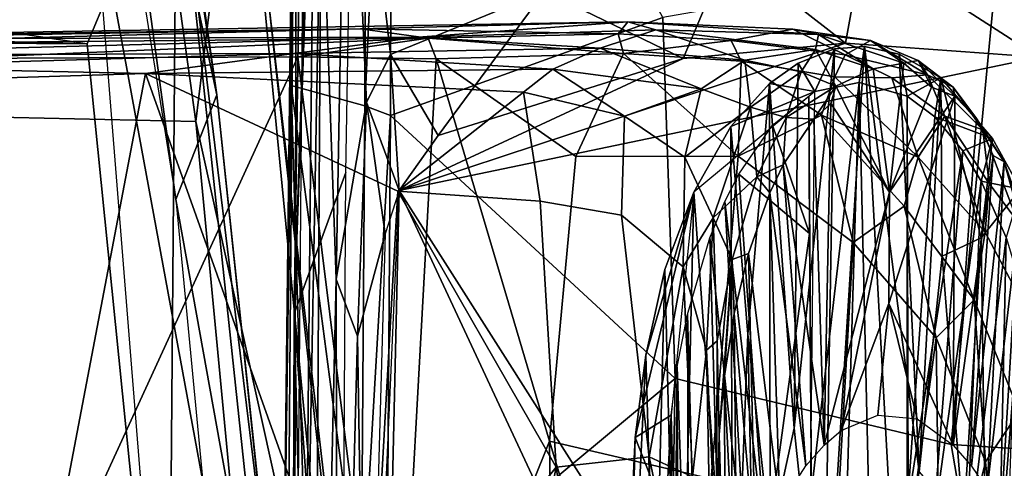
# Model space of a CAD drawing. Header units: millimetres. Extents: x -367 to 317, y -615 to 392.
# Tile 104 of 191: x 221 to 282, y 18 to 46. Entities that reach past the tile are written whole.
import ezdxf

# ---------------------------------------------------------------- set-up
doc = ezdxf.new("R2010")
doc.units = ezdxf.units.MM
doc.layers.add('Fbx_Root', color=7, linetype='Continuous', true_color=0x000000)
doc.styles.add('Default', font='arial.ttf')
doc.dimstyles.new('Default', dxfattribs={"dimscale": 10, "dimtxt": 2.5, "dimasz": 3, "dimexe": 1, "dimexo": 0.5, "dimgap": 0.8, "dimtad": 1, "dimtoh": 1, "dimzin": 1, "dimdsep": 46, "dimtxsty": 'Default', "dimcen": 2.5, "dimadec": 1, "dimazin": 1, "dimtfac": 1, "dimtdec": 4, "dimtix": 1, "dimtofl": 0, "dimtmove": 1, "dimatfit": 3, "dimfxl": 1, "dimtolj": 1, "dimtzin": 1, "dimarcsym": 0})

# ---------------------------------------------------------------- blocks, each defined once
blk = doc.blocks.new('*D1')
at = {"layer": 'Defpoints', "color": 0}
for p in [(-317.816, 295.28), (317.184, 295.28), (-317.816, -604.775)]:
    blk.add_point(p, dxfattribs=at)
at = {"layer": 'Fbx_Root', "color": 0, "lineweight": -2}
for p, q in [((-317.816, 290.28), (-317.816, -614.775)), ((317.184, 290.28), (317.184, -614.775)), ((287.184, -604.775), (-287.816, -604.775))]:
    blk.add_line(p, q, dxfattribs=at)
at = {"layer": 'Fbx_Root', "color": 0}
for points in [[(-287.816, -599.775), (-287.816, -609.775), (-317.816, -604.775)], [(287.184, -609.775), (287.184, -599.775), (317.184, -604.775)]]:
    blk.add_solid(points, dxfattribs=at)
at = {"layer": 'Fbx_Root', "color": 0, "insert": (-0.316, -584.012), "char_height": 25, "attachment_point": 5, "style": 'Default'}
blk.add_mtext('\\A1;635.00', dxfattribs=at)

msp = doc.modelspace()

# ---------------------------------------------------------------- linework, layer by layer
at = {"layer": 'Fbx_Root'}
for points in [[(262.031, 200.251, 77.066), (261.864, 199.266, 96.889), (20.397, 29.818, 150.584), (134.105, 110.737, 100.651)], [(261.864, 199.266, 96.889), (181.087, 142.075, 120.829), (20.397, 29.818, 150.584)], [(208.854, 131.177, 90.294), (287.189, 189.615, 74.337), (34.467, 4.457, 147.586)], [(287.189, 189.615, 74.337), (172.593, 112.085, 133.258), (34.467, 4.457, 147.586)], [(213.944, 137.768, 384.745), (230.431, 34.956, 393.251), (223.568, 85.074, 390.252)], [(231.661, 39.8, 443.098), (223.251, 100.11, 439.231), (163.479, 113.233, 433.641), (175.078, 41.035, 437.818)], [(231.661, 39.8, 443.098), (234.464, 62.797, 436.207), (223.251, 100.11, 439.231)], [(232.968, 41.439, 392.701), (226.066, 89.467, 389.625), (223.568, 85.074, 390.252)], [(230.462, 57.876, 383.637), (226.066, 89.467, 389.625), (232.968, 41.439, 392.701)], [(237.957, 81.978, 620.121), (238.6, 85.84, 619.26), (237.77, -14.893, 623.466)], [(223.568, 85.074, 390.252), (230.431, 34.956, 393.251), (232.968, 41.439, 392.701)], [(237.778, 27.842, 621.913), (241.002, 36.62, 621.478), (241.799, 83.08, 619.094), (238.598, 82.518, 619.125)], [(239.435, 79.384, 611.857), (237.778, 27.842, 621.913), (238.598, 82.518, 619.125)], [(237.957, 81.978, 620.121), (237.144, -23.117, 623.948), (237.01, 0.073, 623.983)], [(237.01, 0.073, 623.983), (237.586, 42.034, 622.742), (237.957, 81.978, 620.121)], [(237.77, -14.893, 623.466), (237.144, -23.117, 623.948), (237.957, 81.978, 620.121)], [(237.957, 81.978, 620.121), (237.586, 42.034, 622.742), (242.17, 40.766, 635.939), (242.349, 80.815, 632.014)], [(242.349, 80.815, 632.014), (242.17, 40.766, 635.939), (243.859, 76.91, 634.03)], [(239.067, 63.818, 613.475), (237.778, 27.842, 621.913), (239.435, 79.384, 611.857)], [(242.17, 40.766, 635.939), (243.76, 40.166, 636.896), (243.859, 76.91, 634.03)], [(243.76, 40.166, 636.896), (260.702, 46.25, 637.069), (243.859, 76.91, 634.03)], [(239.451, 56.473, 612.75), (241.073, 67.869, 611.517), (240.393, 30, 613.328)], [(240.393, 30, 613.328), (241.073, 67.869, 611.517), (242.273, 40.989, 612.694)], [(243.766, 43.948, 612.521), (241.073, 67.869, 611.517), (253.345, 47.889, 612.02)], [(242.273, 40.989, 612.694), (241.073, 67.869, 611.517), (243.766, 43.948, 612.521)], [(281.511, 49.888, 636.928), (305.8, 42.384, 636.838), (293.438, 66.846, 635.226)], [(238.442, 1.136, 615.896), (237.778, 27.842, 621.913), (239.067, 63.818, 613.475)], [(239.067, 63.818, 613.475), (239.451, 56.473, 612.75), (238.442, 1.136, 615.896)], [(231.661, 39.8, 443.098), (242.391, -8.613, 438.905), (234.464, 62.797, 436.207)], [(234.464, 62.797, 436.207), (242.391, -8.613, 438.905), (241.573, 1.036, 396.158), (234.539, 61.341, 392.893)], [(246.346, -59.801, 395.358), (225.281, 54.445, 391.814), (234.539, 61.341, 392.893)], [(241.573, 1.036, 396.158), (246.346, -59.801, 395.358), (234.539, 61.341, 392.893)], [(213.339, 46.344, 370.673), (230.462, 57.876, 383.637), (224.91, 44.625, 378.644)], [(224.91, 44.625, 378.644), (230.462, 57.876, 383.637), (229.941, -5.227, 379.565)], [(239.503, -26.991, 385.935), (229.941, -5.227, 379.565), (230.462, 57.876, 383.637)], [(236.204, 10.787, 386.007), (230.462, 57.876, 383.637), (232.968, 41.439, 392.701)], [(239.503, -26.991, 385.935), (230.462, 57.876, 383.637), (236.204, 10.787, 386.007)], [(238.442, 1.136, 615.896), (239.451, 56.473, 612.75), (238.914, -34.218, 616.059)], [(238.914, -34.218, 616.059), (239.451, 56.473, 612.75), (240.393, 30, 613.328)], [(225.281, 54.445, 391.814), (246.346, -59.801, 395.358), (236.113, -80.613, 392.891)], [(264.758, 50.328, 611.722), (273.181, 50.828, 611.657), (272.064, 44.665, 608.448)], [(272.064, 44.665, 608.448), (273.181, 50.828, 611.657), (284.101, 43.782, 608.444)], [(273.181, 50.828, 611.657), (283.597, 49.962, 611.769), (284.101, 43.782, 608.444)], [(253.345, 47.889, 612.02), (264.758, 50.328, 611.722), (261.962, 43.707, 608.449)], [(272.064, 44.665, 608.448), (261.962, 43.707, 608.449), (264.758, 50.328, 611.722)], [(281.511, 49.888, 636.928), (260.702, 46.25, 637.069), (261.461, 23.832, 638.63), (278.627, 19.733, 639.019)], [(281.511, 49.888, 636.928), (278.627, 19.733, 639.019), (293.078, 18.808, 638.867), (305.8, 42.384, 636.838)], [(243.766, 43.948, 612.521), (253.345, 47.889, 612.02), (246.738, 38.92, 608.459)], [(261.962, 43.707, 608.449), (246.738, 38.92, 608.459), (253.345, 47.889, 612.02)], [(193.077, 44.855, 362.9), (258.516, 45.976, 374.842), (241.909, 45.537, 362.678)], [(193.077, 44.855, 362.9), (245.498, 45.039, 376.528), (258.516, 45.976, 374.842)], [(224.91, 44.625, 378.644), (197.772, 45.358, 362.187), (213.339, 46.344, 370.673)], [(258.516, 45.976, 374.842), (257.913, 45.235, 366.719), (241.909, 45.537, 362.678)], [(260.702, 46.25, 637.069), (243.76, 40.166, 636.896), (261.461, 23.832, 638.63)], [(258.516, 45.976, 374.842), (245.498, 45.039, 376.528), (260.273, 45.494, 378.923)], [(268.779, 45.522, 378.004), (264.938, 44.813, 369.293), (257.913, 45.235, 366.719), (258.516, 45.976, 374.842)], [(270.378, 45.192, 383.716), (268.779, 45.522, 378.004), (258.516, 45.976, 374.842)], [(270.378, 45.192, 383.716), (258.516, 45.976, 374.842), (260.273, 45.494, 378.923)], [(206.344, 44.596, 354.865), (181.984, 44.508, 351.787), (241.909, 45.537, 362.678)], [(181.984, 44.508, 351.787), (193.077, 44.855, 362.9), (241.909, 45.537, 362.678)], [(224.91, 44.625, 378.644), (193.467, 44.828, 373.169), (197.772, 45.358, 362.187)], [(241.909, 45.537, 362.678), (246.104, 44.975, 362.584), (206.344, 44.596, 354.865)], [(257.913, 45.235, 366.719), (246.104, 44.975, 362.584), (241.909, 45.537, 362.678)], [(256.799, 44.353, 381.349), (260.273, 45.494, 378.923), (245.498, 45.039, 376.528)], [(265.791, 43.61, 385.932), (260.273, 45.494, 378.923), (256.799, 44.353, 381.349)], [(265.791, 43.61, 385.932), (270.199, 44.255, 387.047), (260.273, 45.494, 378.923)], [(270.199, 44.255, 387.047), (270.378, 45.192, 383.716), (260.273, 45.494, 378.923)], [(264.938, 44.813, 369.293), (268.779, 45.522, 378.004), (272.033, 43.929, 373.188)], [(268.779, 45.522, 378.004), (270.378, 45.192, 383.716), (273.617, 44.828, 383.129)], [(273.617, 44.828, 383.129), (272.033, 43.929, 373.188), (268.779, 45.522, 378.004)], [(193.077, 44.855, 362.9), (202.537, 43.887, 373.324), (245.498, 45.039, 376.528)], [(198.062, -5.413, 373.92), (193.467, 44.828, 373.169), (224.91, 44.625, 378.644), (229.941, -5.227, 379.565)], [(245.498, 45.039, 376.528), (202.537, 43.887, 373.324), (237.788, 44.005, 380.195)], [(216.188, 43.699, 355.882), (206.344, 44.596, 354.865), (246.104, 44.975, 362.584)], [(216.188, 43.699, 355.882), (246.104, 44.975, 362.584), (238.009, 43.814, 360.332)], [(256.799, 44.353, 381.349), (245.498, 45.039, 376.528), (237.788, 44.005, 380.195)], [(246.104, 44.975, 362.584), (246.606, 43.676, 362.24), (238.009, 43.814, 360.332)], [(257.913, 45.235, 366.719), (258.259, 44.012, 365.357), (246.104, 44.975, 362.584)], [(258.259, 44.012, 365.357), (246.606, 43.676, 362.24), (246.104, 44.975, 362.584)], [(264.938, 44.813, 369.293), (258.259, 44.012, 365.357), (257.913, 45.235, 366.719)], [(264.938, 44.813, 369.293), (265.576, 43.545, 368.207), (258.259, 44.012, 365.357)], [(265.576, 43.545, 368.207), (264.938, 44.813, 369.293), (272.033, 43.929, 373.188), (271.39, 42.57, 371.291)], [(273.781, 43.062, 394.332), (270.378, 45.192, 383.716), (270.199, 44.255, 387.047)], [(275.671, 43.411, 392.62), (273.617, 44.828, 383.129), (270.378, 45.192, 383.716)], [(273.781, 43.062, 394.332), (275.671, 43.411, 392.62), (270.378, 45.192, 383.716)], [(273.617, 44.828, 383.129), (277.153, 42.694, 379.87), (272.033, 43.929, 373.188)], [(276.562, 43.581, 387.962), (277.153, 42.694, 379.87), (273.617, 44.828, 383.129)], [(275.671, 43.411, 392.62), (276.562, 43.581, 387.962), (273.617, 44.828, 383.129)], [(253.868, 43.038, 383.724), (256.799, 44.353, 381.349), (237.788, 44.005, 380.195)], [(272.064, 44.665, 608.448), (244.306, 35.513, 608.449), (261.962, 43.707, 608.449)], [(284.101, 43.782, 608.444), (244.306, 35.513, 608.449), (272.064, 44.665, 608.448)], [(263.08, 41.828, 387.365), (256.799, 44.353, 381.349), (253.868, 43.038, 383.724)], [(256.799, 44.353, 381.349), (263.08, 41.828, 387.365), (265.791, 43.61, 385.932)], [(269.297, 42.882, 389.654), (270.199, 44.255, 387.047), (265.791, 43.61, 385.932)], [(270.66, 3.675, 594.572), (271.373, 44.305, 402.946), (268.865, 20.743, 511.128)], [(269.121, 43.423, 402.95), (268.865, 20.743, 511.128), (271.373, 44.305, 402.946)], [(269.121, 43.423, 402.95), (271.373, 44.305, 402.946), (270.147, 41.648, 402.94)], [(271.454, 41.982, 394.39), (270.199, 44.255, 387.047), (269.297, 42.882, 389.654)], [(273.232, 44.44, 402.944), (272.894, 42.217, 402.958), (270.147, 41.648, 402.94), (271.373, 44.305, 402.946)], [(271.454, 41.982, 394.39), (273.781, 43.062, 394.332), (270.199, 44.255, 387.047)], [(273.232, 44.44, 402.944), (271.373, 44.305, 402.946), (270.66, 3.675, 594.572)], [(275.503, 3.54, 595.094), (273.232, 44.44, 402.944), (270.66, 3.675, 594.572)], [(275.878, 41.371, 402.938), (272.894, 42.217, 402.958), (273.232, 44.44, 402.944), (275.4, 43.964, 402.943)], [(276.632, 18.039, 524.762), (273.232, 44.44, 402.944), (275.503, 3.54, 595.094)], [(276.632, 18.039, 524.762), (275.4, 43.964, 402.943), (273.232, 44.44, 402.944)], [(202.537, 43.887, 373.324), (209.287, 43.196, 375.45), (237.788, 44.005, 380.195)], [(228.532, 42.767, 379.354), (237.788, 44.005, 380.195), (209.287, 43.196, 375.45)], [(216.188, 43.699, 355.882), (238.009, 43.814, 360.332), (216.213, -3.617, 355.878)], [(238.009, 43.814, 360.332), (243.979, -4.141, 361.585), (216.213, -3.617, 355.878)], [(253.868, 43.038, 383.724), (237.788, 44.005, 380.195), (228.532, 42.767, 379.354)], [(246.606, 43.676, 362.24), (243.979, -4.141, 361.585), (238.009, 43.814, 360.332)], [(244.306, 35.513, 608.449), (242.273, 40.989, 612.694), (243.766, 43.948, 612.521)], [(243.766, 43.948, 612.521), (246.738, 38.92, 608.459), (244.306, 35.513, 608.449)], [(253.648, 19.929, 363.966), (243.979, -4.141, 361.585), (246.606, 43.676, 362.24)], [(244.306, 35.513, 608.449), (284.101, 43.782, 608.444), (280.035, -8.307, 608.444), (270.485, -5.621, 608.444)], [(261.962, 43.707, 608.449), (244.306, 35.513, 608.449), (246.738, 38.92, 608.459)], [(258.259, 44.012, 365.357), (255.283, 37.61, 364.319), (246.606, 43.676, 362.24)], [(255.283, 37.61, 364.319), (253.648, 19.929, 363.966), (246.606, 43.676, 362.24)], [(258.259, 44.012, 365.357), (265.386, 37.631, 367.407), (255.283, 37.61, 364.319)], [(265.576, 43.545, 368.207), (265.386, 37.631, 367.407), (258.259, 44.012, 365.357)], [(266.154, 40.675, 390.161), (265.791, 43.61, 385.932), (263.08, 41.828, 387.365)], [(265.386, 37.631, 367.407), (265.576, 43.545, 368.207), (270.569, 40.175, 370.099)], [(271.39, 42.57, 371.291), (270.569, 40.175, 370.099), (265.576, 43.545, 368.207)], [(265.791, 43.61, 385.932), (266.154, 40.675, 390.161), (269.297, 42.882, 389.654)], [(274.935, 42.494, 374.776), (271.39, 42.57, 371.291), (272.033, 43.929, 373.188)], [(274.935, 42.494, 374.776), (272.033, 43.929, 373.188), (277.153, 42.694, 379.87)], [(275.4, 43.964, 402.943), (276.632, 18.039, 524.762), (277.986, 42.503, 402.936)], [(275.4, 43.964, 402.943), (277.986, 42.503, 402.936), (275.878, 41.371, 402.938)], [(276.562, 43.581, 387.962), (275.671, 43.411, 392.62), (277.4, 41.917, 396.445)], [(276.562, 43.581, 387.962), (278.747, 41.923, 385.415), (277.153, 42.694, 379.87)], [(276.562, 43.581, 387.962), (278.842, 41.365, 393.729), (278.747, 41.923, 385.415)], [(277.4, 41.917, 396.445), (278.842, 41.365, 393.729), (276.562, 43.581, 387.962)], [(302.13, 35.269, 608.452), (280.035, -8.307, 608.444), (284.101, 43.782, 608.444)], [(209.287, 43.196, 375.45), (211.907, 42.264, 376.305), (228.532, 42.767, 379.354)], [(228.532, 42.767, 379.354), (252.045, 41.622, 383.879), (253.868, 43.038, 383.724)], [(258.322, 40.131, 385.948), (253.868, 43.038, 383.724), (252.045, 41.622, 383.879)], [(253.868, 43.038, 383.724), (258.322, 40.131, 385.948), (263.08, 41.828, 387.365)], [(268.358, 40.048, 392.843), (269.297, 42.882, 389.654), (266.154, 40.675, 390.161)], [(267.326, 42.145, 402.949), (268.865, 20.743, 511.128), (269.121, 43.423, 402.95)], [(267.326, 42.145, 402.949), (269.121, 43.423, 402.95), (270.147, 41.648, 402.94)], [(269.297, 42.882, 389.654), (268.358, 40.048, 392.843), (271.454, 41.982, 394.39)], [(271.454, 41.982, 394.39), (274.782, 35.404, 427.725), (273.781, 43.062, 394.332)], [(273.781, 43.062, 394.332), (274.782, 35.404, 427.725), (275.671, 43.411, 392.62)], [(275.671, 43.411, 392.62), (274.782, 35.404, 427.725), (277.4, 41.917, 396.445)], [(228.532, 42.767, 379.354), (211.907, 42.264, 376.305), (219.867, -2.643, 377.732)], [(219.867, -2.643, 377.732), (242.442, 3.755, 382.052), (228.532, 42.767, 379.354)], [(228.532, 42.767, 379.354), (244.223, 35.459, 382.397), (252.045, 41.622, 383.879)], [(244.223, 35.459, 382.397), (228.532, 42.767, 379.354), (242.442, 3.755, 382.052)], [(270.569, 40.175, 370.099), (271.39, 42.57, 371.291), (276.566, 37.578, 373.881)], [(274.935, 42.494, 374.776), (276.566, 37.578, 373.881), (271.39, 42.57, 371.291)], [(277.153, 42.694, 379.87), (278.238, 40.118, 377.63), (274.935, 42.494, 374.776)], [(276.566, 37.578, 373.881), (274.935, 42.494, 374.776), (278.238, 40.118, 377.63)], [(277.615, 40.088, 402.938), (275.878, 41.371, 402.938), (277.986, 42.503, 402.936)], [(278.064, 31.421, 456.563), (277.986, 42.503, 402.936), (276.632, 18.039, 524.762)], [(280.585, 39.269, 383.958), (278.238, 40.118, 377.63), (277.153, 42.694, 379.87)], [(278.747, 41.923, 385.415), (280.585, 39.269, 383.958), (277.153, 42.694, 379.87)], [(277.986, 42.503, 402.936), (281.202, 38.743, 402.94), (277.615, 40.088, 402.938)], [(281.202, 38.743, 402.94), (277.986, 42.503, 402.936), (280.491, 32.565, 440.442)], [(278.064, 31.421, 456.563), (280.491, 32.565, 440.442), (277.986, 42.503, 402.936)], [(238.794, 1.205, 628.768), (237.586, 42.034, 622.742), (237.01, 0.073, 623.983)], [(237.586, 42.034, 622.742), (241.944, 8.985, 637.883), (242.17, 40.766, 635.939)], [(238.794, 1.205, 628.768), (241.944, 8.985, 637.883), (237.586, 42.034, 622.742)], [(253.071, 34.853, 384.485), (252.045, 41.622, 383.879), (244.223, 35.459, 382.397)], [(252.045, 41.622, 383.879), (253.071, 34.853, 384.485), (258.139, 33.982, 386.318), (258.322, 40.131, 385.948)], [(262.076, 37.581, 388.136), (263.08, 41.828, 387.365), (258.322, 40.131, 385.948)], [(266.154, 40.675, 390.161), (263.08, 41.828, 387.365), (262.076, 37.581, 388.136)], [(270.147, 41.648, 402.94), (262.631, 35.393, 402.959), (264.93, 39.481, 402.954)], [(264.93, 39.481, 402.954), (265.989, 26.582, 474.621), (267.326, 42.145, 402.949)], [(264.93, 39.481, 402.954), (267.326, 42.145, 402.949), (270.147, 41.648, 402.94)], [(267.365, 13.873, 541.861), (267.326, 42.145, 402.949), (265.989, 26.582, 474.621)], [(268.865, 20.743, 511.128), (267.326, 42.145, 402.949), (267.365, 13.873, 541.861)], [(270.091, 39.944, 396.636), (271.454, 41.982, 394.39), (268.358, 40.048, 392.843)], [(269.878, 16.316, 511.511), (272.894, 42.217, 402.958), (272.161, 17.077, 511.695)], [(270.147, 41.648, 402.94), (272.894, 42.217, 402.958), (269.878, 16.316, 511.511)], [(271.454, 41.982, 394.39), (270.091, 39.944, 396.636), (271.139, 40.902, 397.162)], [(271.139, 40.902, 397.162), (274.782, 35.404, 427.725), (271.454, 41.982, 394.39)], [(273.484, 17.148, 511.708), (272.161, 17.077, 511.695), (272.894, 42.217, 402.958)], [(275.959, 16.379, 511.499), (273.484, 17.148, 511.708), (272.894, 42.217, 402.958), (275.878, 41.371, 402.938)], [(277.4, 41.917, 396.445), (274.782, 35.404, 427.725), (278.842, 41.365, 393.729)], [(278.747, 41.923, 385.415), (278.842, 41.365, 393.729), (280.2, 39.979, 392.823)], [(280.2, 39.979, 392.823), (281.913, 37.286, 391.516), (280.585, 39.269, 383.958), (278.747, 41.923, 385.415)], [(170.307, -46.37, 439.084), (239.29, -40.206, 444.38), (231.661, 39.8, 443.098), (175.078, 41.035, 437.818)], [(238.274, -8.589, 394.155), (232.968, 41.439, 392.701), (230.431, 34.956, 393.251)], [(236.204, 10.787, 386.007), (232.968, 41.439, 392.701), (238.274, -8.589, 394.155)], [(269.784, 41.371, 402.938), (269.815, 32.842, 438.889), (267.519, 39.565, 403.012)], [(269.784, 41.371, 402.938), (269.941, 15.896, 511.273), (269.815, 32.842, 438.889)], [(274.757, 28.481, 457.712), (278.842, 41.365, 393.729), (274.782, 35.404, 427.725)], [(278.748, 19.682, 487.68), (278.842, 41.365, 393.729), (274.757, 28.481, 457.712)], [(275.959, 16.379, 511.499), (275.878, 41.371, 402.938), (275.881, 15.727, 511.326)], [(277.615, 40.088, 402.938), (275.881, 15.727, 511.326), (275.878, 41.371, 402.938)], [(278.842, 41.365, 393.729), (278.748, 19.682, 487.68), (280.2, 39.979, 392.823)], [(240.393, 30, 613.328), (242.273, 40.989, 612.694), (241.717, 26.457, 612.737)], [(241.717, 26.457, 612.737), (242.273, 40.989, 612.694), (243.434, 32.818, 609.241)], [(242.17, 40.766, 635.939), (241.944, 8.985, 637.883), (243.76, 40.166, 636.896)], [(242.273, 40.989, 612.694), (244.306, 35.513, 608.449), (243.434, 32.818, 609.241)], [(263.822, 33.81, 390.315), (266.154, 40.675, 390.161), (262.076, 37.581, 388.136)], [(266.546, 36.35, 393.048), (266.154, 40.675, 390.161), (263.822, 33.81, 390.315)], [(266.154, 40.675, 390.161), (266.546, 36.35, 393.048), (268.358, 40.048, 392.843)], [(270.091, 39.944, 396.636), (270.72, 19.687, 487.671), (271.139, 40.902, 397.162)], [(274.782, 35.404, 427.725), (271.139, 40.902, 397.162), (270.72, 19.687, 487.671)], [(239.29, -40.206, 444.38), (242.391, -8.613, 438.905), (231.661, 39.8, 443.098)], [(241.944, 8.985, 637.883), (243.548, 8.921, 638.738), (243.76, 40.166, 636.896)], [(243.548, 8.921, 638.738), (261.461, 23.832, 638.63), (243.76, 40.166, 636.896)], [(258.322, 40.131, 385.948), (258.139, 33.982, 386.318), (261.963, 30.772, 388.571), (262.076, 37.581, 388.136)], [(270.569, 40.175, 370.099), (272.533, 32.278, 370.404), (265.386, 37.631, 367.407)], [(268.358, 40.048, 392.843), (266.546, 36.35, 393.048), (268.174, 37.107, 396.345)], [(268.358, 40.048, 392.843), (268.174, 37.107, 396.345), (270.091, 39.944, 396.636)], [(270.72, 19.687, 487.671), (270.091, 39.944, 396.636), (268.174, 37.107, 396.345)], [(270.569, 40.175, 370.099), (275.704, 34.538, 372.546), (272.533, 32.278, 370.404)], [(276.566, 37.578, 373.881), (275.704, 34.538, 372.546), (270.569, 40.175, 370.099)], [(279.347, 37.966, 402.935), (275.881, 15.727, 511.326), (277.615, 40.088, 402.938)], [(278.238, 40.118, 377.63), (280.738, 32.914, 377.731), (276.566, 37.578, 373.881)], [(279.347, 37.966, 402.935), (277.615, 40.088, 402.938), (281.202, 38.743, 402.94)], [(280.98, 35.936, 380.071), (280.738, 32.914, 377.731), (278.238, 40.118, 377.63)], [(280.98, 35.936, 380.071), (278.238, 40.118, 377.63), (280.585, 39.269, 383.958)], [(280.2, 39.979, 392.823), (278.748, 19.682, 487.68), (281.231, 37.688, 395.557)], [(281.913, 37.286, 391.516), (280.2, 39.979, 392.823), (281.231, 37.688, 395.557)], [(265.048, 1.994, 596.243), (264.93, 39.481, 402.954), (262.631, 35.393, 402.959)], [(265.048, 1.994, 596.243), (265.989, 26.582, 474.621), (264.93, 39.481, 402.954)], [(267.519, 39.565, 403.012), (269.815, 32.842, 438.889), (265.413, 36.511, 402.944)], [(280.585, 39.269, 383.958), (282.767, 33.559, 384.038), (280.98, 35.936, 380.071)], [(282.767, 33.559, 384.038), (280.585, 39.269, 383.958), (281.913, 37.286, 391.516), (283.72, 32.191, 391.909)], [(280.493, 36.087, 402.935), (279.347, 37.966, 402.935), (281.202, 38.743, 402.94)], [(281.202, 38.743, 402.94), (280.491, 32.565, 440.442), (282.929, 35.587, 402.938)], [(281.202, 38.743, 402.94), (282.929, 35.587, 402.938), (280.493, 36.087, 402.935)], [(277.473, 14.491, 511.092), (275.881, 15.727, 511.326), (279.347, 37.966, 402.935)], [(280.493, 36.087, 402.935), (277.473, 14.491, 511.092), (279.347, 37.966, 402.935)], [(255.283, 37.61, 364.319), (265.386, 37.631, 367.407), (263.71, 17.599, 366.846), (253.648, 19.929, 363.966)], [(263.822, 33.81, 390.315), (262.076, 37.581, 388.136), (261.963, 30.772, 388.571)], [(265.386, 37.631, 367.407), (272.533, 32.278, 370.404), (270.966, 4.895, 369.497), (263.71, 17.599, 366.846)], [(276.566, 37.578, 373.881), (280.059, 28.707, 375.837), (275.704, 34.538, 372.546)], [(280.738, 32.914, 377.731), (280.059, 28.707, 375.837), (276.566, 37.578, 373.881)], [(279.886, 18.391, 487.666), (281.231, 37.688, 395.557), (278.748, 19.682, 487.68)], [(281.231, 37.688, 395.557), (279.886, 18.391, 487.666), (281.913, 37.286, 391.516)], [(267.351, 35.356, 396.65), (268.174, 37.107, 396.345), (266.546, 36.35, 393.048)], [(267.351, 35.356, 396.65), (269.581, 18.396, 487.656), (268.174, 37.107, 396.345)], [(270.72, 19.687, 487.671), (268.174, 37.107, 396.345), (269.581, 18.396, 487.656)], [(280.857, 16.946, 487.653), (281.913, 37.286, 391.516), (279.886, 18.391, 487.666)], [(281.913, 37.286, 391.516), (280.857, 16.946, 487.653), (282.85, 33.96, 396.004)], [(282.85, 33.96, 396.004), (283.72, 32.191, 391.909), (281.913, 37.286, 391.516)], [(240.692, -12.525, 623.228), (241.002, 36.62, 621.478), (237.778, 27.842, 621.913)], [(265.012, 31.212, 392.863), (266.546, 36.35, 393.048), (263.822, 33.81, 390.315)], [(265.413, 36.511, 402.944), (267.099, 13.055, 510.771), (264.547, 34.812, 402.945)], [(266.546, 36.35, 393.048), (265.012, 31.212, 392.863), (266.018, 31.593, 396.481), (267.351, 35.356, 396.65)], [(269.815, 32.842, 438.889), (267.099, 13.055, 510.771), (265.413, 36.511, 402.944)], [(242.117, -13.76, 609.278), (244.306, 35.513, 608.449), (242.775, -31.562, 608.448)], [(265.885, -10.684, 608.444), (242.775, -31.562, 608.448), (244.306, 35.513, 608.449)], [(265.885, -10.684, 608.444), (244.306, 35.513, 608.449), (270.485, -5.621, 608.444)], [(277.473, 14.491, 511.092), (280.493, 36.087, 402.935), (279.544, 12.041, 510.518)], [(282.048, 32.576, 402.933), (279.544, 12.041, 510.518), (280.493, 36.087, 402.935)], [(280.925, 1.959, 596.402), (282.929, 35.587, 402.938), (280.491, 32.565, 440.442)], [(282.048, 32.576, 402.933), (280.493, 36.087, 402.935), (282.929, 35.587, 402.938)], [(280.98, 35.936, 380.071), (282.767, 33.559, 384.038), (283.021, 28.621, 380.934), (280.738, 32.914, 377.731)], [(280.925, 1.959, 596.402), (284.322, -4.678, 596.218), (282.929, 35.587, 402.938)], [(230.431, 34.956, 393.251), (237.24, -36.291, 394.485), (238.274, -8.589, 394.155)], [(254.069, 18.321, 384.547), (244.223, 35.459, 382.397), (242.442, 3.755, 382.052)], [(254.069, 18.321, 384.547), (253.071, 34.853, 384.485), (244.223, 35.459, 382.397)], [(258.971, 20.167, 402.958), (259.639, 25.288, 402.957), (262.631, 35.393, 402.959)], [(262.631, 35.393, 402.959), (261.213, 21.546, 402.952), (258.971, 20.167, 402.958)], [(259.639, 25.288, 402.957), (260.826, 30.607, 402.958), (262.631, 35.393, 402.959)], [(260.826, 30.607, 402.958), (261.715, -4.558, 596.423), (262.631, 35.393, 402.959)], [(265.048, 1.994, 596.243), (262.631, 35.393, 402.959), (261.715, -4.558, 596.423)], [(267.351, 35.356, 396.65), (266.018, 31.593, 396.481), (267.976, 15.889, 487.626)], [(269.581, 18.396, 487.656), (267.351, 35.356, 396.65), (267.976, 15.889, 487.626)], [(271.791, 20.589, 487.635), (274.782, 35.404, 427.725), (270.72, 19.687, 487.671)], [(274.782, 35.404, 427.725), (271.791, 20.589, 487.635), (274.757, 28.481, 457.712)], [(302.13, 35.269, 608.452), (293.813, -31.353, 608.444), (280.035, -8.307, 608.444)], [(259.841, 18.963, 386.549), (258.139, 33.982, 386.318), (253.071, 34.853, 384.485), (254.069, 18.321, 384.547)], [(264.547, 34.812, 402.945), (265.891, 11.255, 510.354), (263.612, 32.562, 402.942)], [(265.891, 11.255, 510.354), (264.547, 34.812, 402.945), (267.099, 13.055, 510.771)], [(275.704, 34.538, 372.546), (277.686, 26.357, 373.413), (272.533, 32.278, 370.404)], [(280.059, 28.707, 375.837), (277.686, 26.357, 373.413), (275.704, 34.538, 372.546)], [(261.963, 30.772, 388.571), (258.139, 33.982, 386.318), (259.841, 18.963, 386.549)], [(263.405, 25.588, 390.571), (263.822, 33.81, 390.315), (261.963, 30.772, 388.571)], [(264.068, 26.159, 392.158), (263.822, 33.81, 390.315), (263.405, 25.588, 390.571)], [(264.068, 26.159, 392.158), (265.012, 31.212, 392.863), (263.822, 33.81, 390.315)], [(282.167, 14.41, 487.631), (282.85, 33.96, 396.004), (280.857, 16.946, 487.653)], [(242.27, -8.22, 609.334), (241.717, 26.457, 612.737), (243.434, 32.818, 609.241)], [(263.612, 32.562, 402.942), (264.324, 8.06, 509.606), (262.906, 3.419, 508.544), (262.229, 27.802, 402.95)], [(264.324, 8.06, 509.606), (263.612, 32.562, 402.942), (265.891, 11.255, 510.354)], [(269.941, 15.896, 511.273), (267.099, 13.055, 510.771), (269.815, 32.842, 438.889)], [(279.393, 14.816, 535.91), (280.491, 32.565, 440.442), (278.064, 31.421, 456.563)], [(279.393, 14.816, 535.91), (280.925, 1.959, 596.402), (280.491, 32.565, 440.442)], [(279.544, 12.041, 510.518), (282.048, 32.576, 402.933), (281.516, 8.064, 509.604)], [(280.738, 32.914, 377.731), (283.021, 28.621, 380.934), (282.857, 21.769, 378.993), (280.059, 28.707, 375.837)], [(282.937, 3.418, 508.531), (281.516, 8.064, 509.604), (282.048, 32.576, 402.933), (283.515, 27.702, 402.93)], [(272.533, 32.278, 370.404), (277.686, 26.357, 373.413), (274.737, 4.613, 371.394), (270.966, 4.895, 369.497)], [(265.128, 27.861, 396.406), (266.018, 31.593, 396.481), (265.012, 31.212, 392.863)], [(266.018, 31.593, 396.481), (265.128, 27.861, 396.406), (266.476, 12.289, 487.607)], [(267.976, 15.889, 487.626), (266.018, 31.593, 396.481), (266.476, 12.289, 487.607)], [(279.393, 14.816, 535.91), (278.064, 31.421, 456.563), (276.632, 18.039, 524.762)], [(259.639, 25.288, 402.957), (260.2, 5.876, 520.687), (260.826, 30.607, 402.958)], [(262.535, 17.72, 388.693), (261.963, 30.772, 388.571), (259.841, 18.963, 386.549)], [(261.715, -4.558, 596.423), (260.826, 30.607, 402.958), (260.2, 5.876, 520.687)], [(263.405, 25.588, 390.571), (261.963, 30.772, 388.571), (262.535, 17.72, 388.693)], [(264.196, 20.349, 395.267), (265.012, 31.212, 392.863), (264.068, 26.159, 392.158)], [(264.506, 23.858, 396.268), (265.012, 31.212, 392.863), (264.196, 20.349, 395.267)], [(264.506, 23.858, 396.268), (265.128, 27.861, 396.406), (265.012, 31.212, 392.863)], [(238.914, -34.218, 616.059), (240.393, 30, 613.328), (240.486, -19.821, 614.714)], [(240.486, -19.821, 614.714), (240.393, 30, 613.328), (241.717, 26.457, 612.737)], [(274.061, 21.548, 487.688), (274.757, 28.481, 457.712), (271.791, 20.589, 487.635)], [(276.5, 21.322, 487.594), (274.757, 28.481, 457.712), (274.061, 21.548, 487.688)], [(278.748, 19.682, 487.68), (274.757, 28.481, 457.712), (276.5, 21.322, 487.594)], [(280.059, 28.707, 375.837), (280.762, 18.649, 376.036), (277.686, 26.357, 373.413)], [(282.857, 21.769, 378.993), (280.762, 18.649, 376.036), (280.059, 28.707, 375.837)], [(237.778, 27.842, 621.913), (237.563, -35.731, 623.747), (240.692, -12.525, 623.228)], [(237.778, 27.842, 621.913), (238.442, 1.136, 615.896), (237.563, -35.731, 623.747)], [(261.586, 24.553, 402.952), (262.229, 27.802, 402.95), (262.313, 3.422, 508.55)], [(262.313, 3.422, 508.55), (262.229, 27.802, 402.95), (262.906, 3.419, 508.544)], [(265.128, 27.861, 396.406), (264.506, 23.858, 396.268), (265.313, 8.139, 487.591)], [(266.476, 12.289, 487.607), (265.128, 27.861, 396.406), (265.313, 8.139, 487.591)], [(241.717, 26.457, 612.737), (242.27, -8.22, 609.334), (240.486, -19.821, 614.714)], [(265.989, 26.582, 474.621), (265.048, 1.994, 596.243), (266.473, 2.983, 595.602)], [(266.473, 2.983, 595.602), (267.365, 13.873, 541.861), (265.989, 26.582, 474.621)], [(277.686, 26.357, 373.413), (277.944, 7.394, 373.527), (274.737, 4.613, 371.394)], [(280.762, 18.649, 376.036), (277.944, 7.394, 373.527), (277.686, 26.357, 373.413)], [(264.034, 12.616, 392.612), (264.068, 26.159, 392.158), (263.405, 25.588, 390.571)], [(264.196, 20.349, 395.267), (264.068, 26.159, 392.158), (264.034, 12.616, 392.612)], [(258.971, 20.167, 402.958), (258.407, -0.41, 516.165), (259.639, 25.288, 402.957)], [(259.639, 25.288, 402.957), (258.407, -0.41, 516.165), (260.2, 5.876, 520.687)], [(263.734, 9.243, 390.747), (263.405, 25.588, 390.571), (262.535, 17.72, 388.693)], [(264.034, 12.616, 392.612), (263.405, 25.588, 390.571), (263.734, 9.243, 390.747)], [(261.319, -2.485, 507.107), (261.214, 21.55, 402.952), (261.586, 24.553, 402.952)], [(261.586, 24.553, 402.952), (261.659, 0.231, 507.813), (261.319, -2.485, 507.107)], [(261.659, 0.231, 507.813), (261.586, 24.553, 402.952), (262.313, 3.422, 508.55)], [(261.461, 23.832, 638.63), (243.548, 8.921, 638.738), (260.968, -4.212, 640.059)], [(278.627, 19.733, 639.019), (261.461, 23.832, 638.63), (260.968, -4.212, 640.059), (283.45, -8.33, 640.392)], [(264.196, 20.349, 395.267), (264.652, 4.416, 487.579), (264.506, 23.858, 396.268)], [(265.313, 8.139, 487.591), (264.506, 23.858, 396.268), (264.652, 4.416, 487.579)], [(261.213, 21.546, 402.952), (260.886, 15.323, 402.954), (258.971, 20.167, 402.958)], [(261.553, -10.753, 516.851), (260.886, 15.323, 402.954), (261.213, 21.546, 402.952), (261.866, -2.513, 507.18)], [(282.857, 21.769, 378.993), (281.706, 9.015, 377.454), (280.762, 18.649, 376.036)], [(284.266, 14.546, 382.372), (281.706, 9.015, 377.454), (282.857, 21.769, 378.993)], [(264.368, 11.877, 395.416), (264.196, 20.349, 395.267), (264.034, 12.616, 392.612)], [(264.652, 4.416, 487.579), (264.196, 20.349, 395.267), (264.125, -1.011, 487.57)], [(264.163, 15.503, 396.571), (264.125, -1.011, 487.57), (264.196, 20.349, 395.267)], [(264.368, 11.877, 395.416), (264.163, 15.503, 396.571), (264.196, 20.349, 395.267)], [(267.365, 13.873, 541.861), (270.66, 3.675, 594.572), (268.865, 20.743, 511.128)], [(253.648, 19.929, 363.966), (253.947, -3.978, 363.971), (243.979, -4.141, 361.585)], [(259.816, -0.512, 365.511), (253.947, -3.978, 363.971), (253.648, 19.929, 363.966)], [(263.71, 17.599, 366.846), (259.816, -0.512, 365.511), (253.648, 19.929, 363.966)], [(257.574, -12.294, 516.246), (257.71, -6.874, 516.263), (258.971, 20.167, 402.958), (258.81, 13.69, 402.959)], [(258.407, -0.41, 516.165), (258.971, 20.167, 402.958), (257.71, -6.874, 516.263)], [(258.81, 13.69, 402.959), (258.971, 20.167, 402.958), (260.886, 15.323, 402.954)], [(283.45, -8.33, 640.392), (293.078, 18.808, 638.867), (278.627, 19.733, 639.019)], [(256.377, 3.337, 385.548), (260.178, 3.071, 387.164), (259.841, 18.963, 386.549), (254.069, 18.321, 384.547)], [(262.394, 6.717, 388.699), (262.535, 17.72, 388.693), (259.841, 18.963, 386.549)], [(262.394, 6.717, 388.699), (259.841, 18.963, 386.549), (260.178, 3.071, 387.164)], [(281.706, 9.015, 377.454), (277.944, 7.394, 373.527), (280.762, 18.649, 376.036)], [(251.184, 3.785, 383.994), (254.069, 18.321, 384.547), (242.442, 3.755, 382.052)], [(256.377, 3.337, 385.548), (254.069, 18.321, 384.547), (251.184, 3.785, 383.994)]]:
    msp.add_3dface(points, dxfattribs=at)

# ---------------------------------------------------------------- dimensions: what is measured, and where the dimension line sits
dim = msp.add_linear_dim(base=(-317.816, -604.775), p1=(317.184, 295.28), p2=(-317.816, 295.28), angle=180, dimstyle='Default', override={"dimscale": 10, "dimtxt": 2.5, "dimasz": 3, "dimexe": 1, "dimexo": 0.5, "dimgap": 0.8, "dimtad": 1, "dimtih": 0, "dimtoh": 0, "dimdec": 2, "dimlfac": 1, "dimzin": 1, "dimtxsty": 'Default', "dimsah": 0, "dimcen": 2.5, "dimadec": 1, "dimazin": 1, "dimtix": 0, "dimtmove": 0, "dimtzin": 1}, dxfattribs=at)
dim.commit()
dim.dimension.update_dxf_attribs({"geometry": '*D1', "text_midpoint": (-0.316, -584.012)})

doc.saveas('drawing.dxf')
